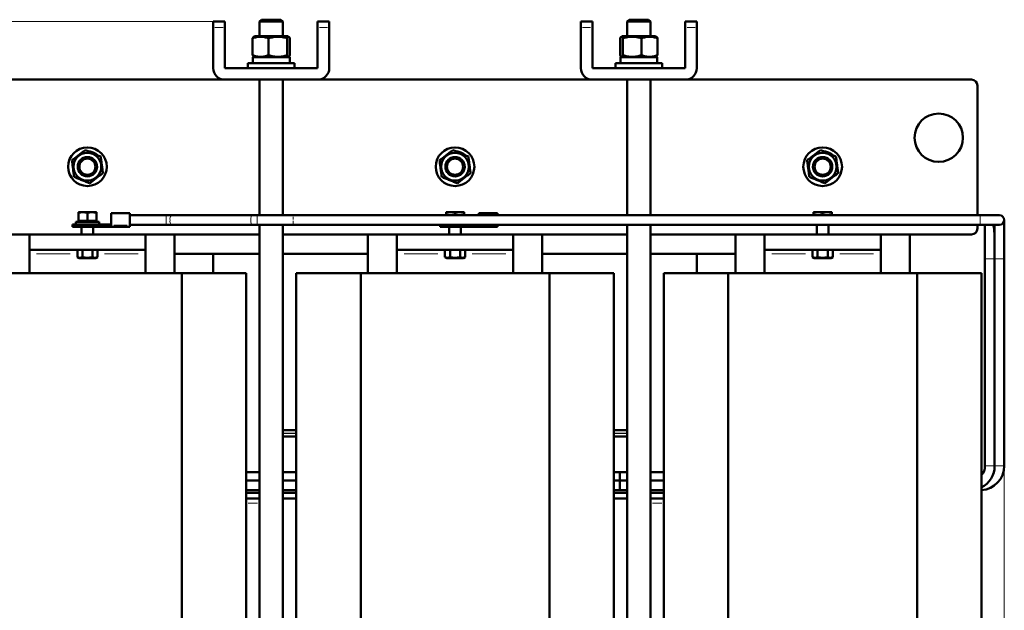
# Model space of a CAD drawing. Header units: millimetres. Extents: x 0 to 1188, y 0 to 1680.
# Tile 4 of 5: x 397 to 906, y 640 to 946. Entities that reach past the tile are written whole.
import ezdxf

# ---------------------------------------------------------------- set-up
doc = ezdxf.new("R2010")
doc.units = ezdxf.units.MM
doc.header["$LTSCALE"] = 4
doc.linetypes.add('SLD-Сплошная', pattern=[0])
doc.styles.add('SLDTEXTSTYLE0', font='TXT', dxfattribs={"width": 0.7})
doc.styles.add('SLDTEXTSTYLE1', font='TXT', dxfattribs={"width": 0.7, "bigfont": 'bigfont'})
doc.dimstyles.new('SLDDIMSTYLE0', dxfattribs={"dimtxt": 20, "dimasz": 20, "dimexe": 0, "dimexo": 0.0625, "dimgap": 5, "dimtad": 2, "dimdec": 1, "dimrnd": 1e-09, "dimzin": 12, "dimdsep": 46, "dimtxsty": 'SLDTEXTSTYLE0', "dimsah": 1, "dimcen": 0.09, "dimadec": 0, "dimazin": 3, "dimtfac": 1, "dimtdec": 3, "dimtofl": 0, "dimtmove": 0, "dimatfit": 3, "dimfxl": 0, "dimfrac": 2, "dimtolj": 1, "dimtzin": 12, "dimarcsym": 0})

# ---------------------------------------------------------------- blocks, each defined once
blk = doc.blocks.new('_D')
at = {"color": 7, "linetype": 'SLD-Сплошная', "lineweight": 0}
for p, q in [((496.6, 944.81), (273.55, 944.81)), ((277.55, 344.81), (277.55, 944.81)), ((496.6, 344.81), (273.55, 344.81))]:
    blk.add_line(p, q, dxfattribs=at)
at = {"color": 7, "linetype": 'SLD-Сплошная', "lineweight": 18}
for points in [[(277.55, 944.81), (274.47, 924.81), (280.63, 924.81)], [(277.55, 344.81), (280.63, 364.81), (274.47, 364.81)]]:
    blk.add_solid(points, dxfattribs=at)
at = {"color": 7, "linetype": 'SLD-Сплошная', "lineweight": 18, "insert": (251.77, 638.41), "char_height": 20, "attachment_point": 1, "rotation": 90, "style": 'SLDTEXTSTYLE1'}
blk.add_mtext('В', dxfattribs=at)
blk = doc.blocks.new('_D_1')
at = {"color": 7, "linetype": 'SLD-Сплошная', "lineweight": 0}
for p, q in [((905.53, 715.08), (905.53, 268.81)), ((349.55, 484.77), (349.55, 268.81)), ((349.55, 272.81), (905.53, 272.81))]:
    blk.add_line(p, q, dxfattribs=at)
at = {"color": 7, "linetype": 'SLD-Сплошная', "lineweight": 18}
for points in [[(349.55, 272.81), (369.55, 269.73), (369.55, 275.89)], [(905.53, 272.81), (885.53, 275.89), (885.53, 269.73)]]:
    blk.add_solid(points, dxfattribs=at)
at = {"color": 7, "linetype": 'SLD-Сплошная', "lineweight": 18, "insert": (619.72, 298.59), "char_height": 20, "attachment_point": 1, "style": 'SLDTEXTSTYLE1'}
blk.add_mtext('Ш', dxfattribs=at)

msp = doc.modelspace()

# ---------------------------------------------------------------- linework, layer by layer
at = {"color": 7, "linetype": 'SLD-Сплошная', "lineweight": 50}
for p, q in [((502.64, 944.81), (496.64, 944.81)), ((496.64, 941.81), (496.64, 944.81)), ((496.64, 920.81), (496.64, 941.81)), ((502.64, 944.81), (502.64, 941.81)), ((502.64, 941.81), (502.64, 920.81)), ((521.64, 945.81), (520.64, 944.81)), ((520.64, 944.81), (520.64, 937.21)), ((532.64, 944.81), (520.64, 944.81)), ((531.64, 945.81), (521.64, 945.81)), ((532.64, 944.81), (531.64, 945.81)), ((532.64, 937.21), (532.64, 944.81)), ((556.64, 944.81), (550.64, 944.81)), ((550.64, 941.81), (550.64, 944.81)), ((550.64, 920.81), (550.64, 941.81)), ((556.64, 944.81), (556.64, 941.81)), ((556.64, 941.81), (556.64, 920.81)), ((692.64, 944.81), (686.64, 944.81)), ((686.64, 944.81), (686.64, 941.81)), ((686.64, 920.81), (686.64, 941.81)), ((692.64, 944.81), (692.64, 941.81)), ((692.64, 941.81), (692.64, 920.81)), ((711.64, 945.81), (710.64, 944.81)), ((710.64, 944.81), (710.64, 937.21)), ((722.64, 944.81), (710.64, 944.81)), ((721.64, 945.81), (711.64, 945.81)), ((722.64, 944.81), (721.64, 945.81)), ((722.64, 937.21), (722.64, 944.81)), ((746.64, 944.81), (740.64, 944.81)), ((740.64, 941.81), (740.64, 944.81)), ((740.64, 920.81), (740.64, 941.81)), ((746.64, 944.81), (746.64, 941.81)), ((746.64, 941.81), (746.64, 920.81)), ((517.55, 936.94), (517.54, 936.93)), ((518.02, 937.21), (517.55, 936.94)), ((535.27, 937.21), (518.02, 937.21)), ((535.74, 936.94), (535.27, 937.21)), ((708.02, 937.21), (707.54, 936.93)), ((725.27, 937.21), (708.02, 937.21)), ((725.75, 936.93), (725.27, 937.21)), ((517.04, 927.43), (517.04, 936.19)), ((525.29, 927.43), (525.29, 936.19)), ((534.89, 927.43), (534.89, 936.19)), ((536.24, 927.43), (536.24, 936.19)), ((707.04, 936.19), (707.04, 927.43)), ((708.4, 936.19), (708.4, 927.43)), ((718, 936.19), (718, 927.43)), ((726.24, 927.43), (726.24, 936.19)), ((517.09, 926.41), (517.09, 923.31)), ((536.19, 926.41), (517.09, 926.41)), ((517.57, 926.67), (518.02, 926.41)), ((535.27, 926.41), (535.72, 926.67)), ((536.19, 923.31), (536.19, 926.41)), ((707.09, 926.41), (707.09, 923.31)), ((726.19, 926.41), (707.09, 926.41)), ((707.57, 926.67), (708.02, 926.41)), ((725.27, 926.41), (725.72, 926.67)), ((726.19, 923.31), (726.19, 926.41)), ((514.64, 923.31), (514.64, 920.81)), ((538.64, 923.31), (514.64, 923.31)), ((538.64, 920.81), (538.64, 923.31)), ((704.64, 923.31), (704.64, 920.81)), ((728.64, 923.31), (704.64, 923.31)), ((728.64, 920.81), (728.64, 923.31)), ((502.64, 920.81), (550.64, 920.81)), ((692.64, 920.81), (740.64, 920.81)), ((354.64, 914.81), (502.64, 914.81)), ((550.64, 914.81), (502.64, 914.81)), ((520.64, 914.81), (520.64, 844.71)), ((532.64, 844.71), (532.64, 914.81)), ((550.64, 914.81), (692.64, 914.81)), ((740.64, 914.81), (692.64, 914.81)), ((710.64, 914.81), (710.64, 844.71)), ((722.64, 844.71), (722.64, 914.81)), ((740.64, 914.81), (888.64, 914.81)), ((891.64, 911.81), (891.64, 844.71)), ((434.52, 876.74), (434.69, 877.16)), ((436.02, 876.46), (436.69, 875.96)), ((624.52, 876.74), (624.69, 877.16)), ((626.02, 876.46), (626.69, 875.96)), ((814.52, 876.74), (814.69, 877.16)), ((816.02, 876.46), (816.69, 875.96)), ((429.31, 846.26), (426.98, 846.26)), ((426.98, 846), (426.98, 841.88)), ((433.98, 846.26), (429.31, 846.26)), ((431.64, 846), (431.64, 841.88)), ((436.31, 846.26), (433.98, 846.26)), ((436.31, 841.88), (436.31, 846)), ((453.63, 845.75), (443.92, 845.75)), ((619.31, 846.26), (616.98, 846.26)), ((616.98, 846), (616.98, 844.71)), ((623.98, 846.26), (619.31, 846.26)), ((621.64, 846), (621.64, 844.71)), ((626.31, 846.26), (623.98, 846.26)), ((626.31, 844.71), (626.31, 846)), ((643.63, 845.75), (633.92, 845.75)), ((809.31, 846.26), (806.98, 846.26)), ((806.98, 846), (806.98, 844.71)), ((813.98, 846.26), (809.31, 846.26)), ((811.64, 846), (811.64, 844.71)), ((816.31, 846.26), (813.98, 846.26)), ((816.31, 844.71), (816.31, 846)), ((424.01, 839.99), (424.01, 838.81)), ((425.64, 841.28), (425.64, 840.03)), ((431.64, 841.28), (425.64, 841.28)), ((426.98, 841.88), (429.31, 841.88)), ((428.64, 840.03), (428.64, 839.99)), ((429.31, 841.88), (431.64, 841.88)), ((431.64, 841.88), (433.98, 841.88)), ((437.64, 841.28), (431.64, 841.28)), ((433.98, 841.88), (436.31, 841.88)), ((434.64, 839.99), (434.64, 840.03)), ((435.33, 838.81), (435.33, 839.99)), ((435.77, 841.28), (436.31, 841.88)), ((437.64, 840.03), (437.64, 841.28)), ((472.41, 844.71), (453.63, 844.71)), ((453.63, 839.71), (472.41, 839.71)), ((475.02, 844.71), (472.41, 844.71)), ((472.41, 839.71), (475.02, 839.71)), ((516.76, 844.71), (475.02, 844.71)), ((475.02, 839.71), (516.76, 839.71)), ((519.38, 844.71), (516.76, 844.71)), ((516.76, 839.71), (519.38, 839.71)), ((538.05, 844.71), (519.38, 844.71)), ((519.38, 839.71), (538.05, 839.71)), ((520.64, 839.71), (520.64, 390.81)), ((532.64, 390.81), (532.64, 839.71)), ((893.03, 844.71), (538.05, 844.71)), ((538.05, 839.71), (893.03, 839.71)), ((614.01, 839.71), (614.01, 838.81)), ((625.33, 838.81), (625.33, 839.71)), ((710.64, 839.71), (710.64, 390.81)), ((722.64, 390.81), (722.64, 839.71)), ((808.64, 839.71), (808.64, 834.81)), ((814.64, 834.81), (814.64, 839.71)), ((891.64, 839.71), (891.64, 837.81)), ((903.03, 844.71), (893.03, 844.71)), ((893.03, 839.71), (903.03, 839.71)), ((895.53, 839.71), (895.53, 822.21)), ((900.52, 839.71), (900.52, 822.21)), ((905.53, 822.21), (905.53, 842.21)), ((401.64, 834.81), (354.64, 834.81)), ((401.64, 834.81), (461.64, 834.81)), ((401.64, 834.81), (401.64, 826.81)), ((428.64, 838.81), (428.64, 834.81)), ((434.64, 834.81), (434.64, 838.81)), ((443.92, 838.81), (445.31, 838.81)), ((445.31, 838.81), (453.63, 838.81)), ((461.64, 826.81), (461.64, 834.81)), ((520.64, 834.81), (461.64, 834.81)), ((476.64, 834.81), (476.64, 814.81)), ((591.64, 834.81), (532.64, 834.81)), ((576.64, 814.81), (576.64, 834.81)), ((591.64, 834.81), (651.64, 834.81)), ((591.64, 834.81), (591.64, 826.81)), ((618.64, 838.81), (618.64, 834.81)), ((624.64, 834.81), (624.64, 838.81)), ((633.92, 838.81), (635.31, 838.81)), ((635.31, 838.81), (643.63, 838.81)), ((651.64, 826.81), (651.64, 834.81)), ((710.64, 834.81), (651.64, 834.81)), ((666.64, 834.81), (666.64, 814.81)), ((781.64, 834.81), (722.64, 834.81)), ((766.64, 814.81), (766.64, 834.81)), ((781.64, 834.81), (841.64, 834.81)), ((781.64, 834.81), (781.64, 826.81)), ((841.64, 826.81), (841.64, 834.81)), ((888.64, 834.81), (841.64, 834.81)), ((856.64, 834.81), (856.64, 814.81)), ((401.64, 826.81), (461.64, 826.81)), ((401.64, 826.81), (401.64, 824.81)), ((401.64, 824.81), (401.64, 814.81)), ((426.45, 823.12), (426.45, 826.81)), ((429.05, 826.81), (429.05, 823.12)), ((434.24, 823.12), (434.24, 826.81)), ((436.84, 823.12), (436.84, 826.81)), ((461.64, 826.81), (461.64, 824.81)), ((461.64, 824.81), (461.64, 814.81)), ((476.64, 824.81), (520.64, 824.81)), ((496.64, 814.81), (496.64, 824.81)), ((532.64, 824.81), (576.64, 824.81)), ((591.64, 826.81), (651.64, 826.81)), ((591.64, 826.81), (591.64, 824.81)), ((591.64, 824.81), (591.64, 814.81)), ((616.45, 823.12), (616.45, 826.81)), ((619.05, 823.12), (619.05, 826.81)), ((624.24, 823.12), (624.24, 826.81)), ((626.84, 826.81), (626.84, 823.12)), ((651.64, 826.81), (651.64, 824.81)), ((651.64, 824.81), (651.64, 814.81)), ((666.64, 824.81), (710.64, 824.81)), ((722.64, 824.81), (766.64, 824.81)), ((746.65, 824.81), (746.65, 814.81)), ((781.64, 826.81), (841.64, 826.81)), ((781.64, 826.81), (781.64, 824.81)), ((781.64, 824.81), (781.64, 814.81)), ((806.45, 823.12), (806.45, 826.81)), ((809.05, 826.81), (809.05, 823.12)), ((814.24, 823.12), (814.24, 826.81)), ((816.84, 823.12), (816.84, 826.81)), ((841.64, 826.81), (841.64, 824.81)), ((841.64, 824.81), (841.64, 814.81)), ((426.45, 823.12), (427.33, 822.61)), ((431.64, 822.61), (427.33, 822.61)), ((435.96, 822.61), (431.64, 822.61)), ((435.96, 822.61), (436.84, 823.12)), ((616.45, 823.12), (617.33, 822.61)), ((625.96, 822.61), (617.33, 822.61)), ((625.96, 822.61), (626.84, 823.12)), ((806.45, 823.12), (807.33, 822.61)), ((815.96, 822.61), (807.33, 822.61)), ((815.96, 822.61), (816.84, 823.12)), ((895.53, 822.21), (895.53, 715.12)), ((900.52, 822.21), (900.52, 719.45)), ((905.53, 715.12), (905.53, 822.21)), ((382.87, 814.81), (480.42, 814.81)), ((480.42, 814.81), (480.42, 484.81)), ((480.42, 814.81), (513.74, 814.81)), ((513.74, 484.81), (513.74, 814.81)), ((539.55, 814.81), (539.55, 484.81)), ((539.55, 814.81), (572.87, 814.81)), ((572.87, 814.81), (572.87, 484.81)), ((572.87, 814.81), (670.42, 814.81)), ((670.42, 814.81), (670.42, 484.81)), ((670.42, 814.81), (703.74, 814.81)), ((703.74, 484.81), (703.74, 814.81)), ((729.55, 814.81), (729.55, 484.81)), ((729.55, 814.81), (762.87, 814.81)), ((762.87, 814.81), (762.87, 484.81)), ((762.87, 814.81), (860.42, 814.81)), ((860.42, 814.81), (860.42, 484.81)), ((860.42, 814.81), (893.74, 814.81)), ((893.74, 484.81), (893.74, 814.81)), ((532.64, 733.69), (539.64, 733.69)), ((703.64, 733.69), (710.64, 733.69)), ((539.64, 730.33), (532.64, 730.33)), ((532.64, 730.31), (539.64, 730.31)), ((710.64, 730.33), (703.64, 730.33)), ((703.64, 730.31), (710.64, 730.31)), ((900.52, 719.45), (900.52, 715.12)), ((520.64, 711.95), (513.74, 711.95)), ((520.64, 707.66), (513.74, 707.66)), ((539.55, 711.95), (532.64, 711.95)), ((539.55, 707.65), (532.64, 707.65)), ((710.64, 711.95), (703.74, 711.95)), ((706.82, 711.95), (703.74, 711.95)), ((706.82, 711.95), (703.74, 711.95)), ((710.64, 707.67), (703.74, 707.68)), ((706.82, 707.68), (706.82, 711.95)), ((706.82, 702.62), (706.82, 707.62)), ((729.55, 711.95), (722.64, 711.95)), ((729.55, 707.67), (722.64, 707.67)), ((513.74, 702.66), (520.64, 702.66)), ((513.74, 702.62), (520.64, 702.62)), ((532.64, 702.65), (539.55, 702.65)), ((532.64, 702.62), (539.55, 702.62)), ((703.74, 702.62), (710.64, 702.62)), ((703.74, 702.62), (706.82, 702.62)), ((703.74, 702.62), (706.82, 702.62)), ((703.74, 702.62), (706.82, 702.62)), ((703.74, 702.62), (706.82, 702.62)), ((706.82, 702.68), (710.64, 702.67)), ((722.64, 702.67), (729.55, 702.67)), ((722.64, 702.62), (729.55, 702.62)), ((513.74, 701.31), (520.64, 701.31)), ((520.64, 698.31), (513.74, 698.31)), ((532.64, 701.31), (539.55, 701.31)), ((539.55, 698.31), (532.64, 698.31)), ((703.74, 701.31), (710.64, 701.31)), ((710.64, 698.31), (703.74, 698.31)), ((722.64, 701.31), (729.55, 701.31)), ((729.55, 698.31), (722.64, 698.31))]:
    msp.add_line(p, q, dxfattribs=at)
at = {"color": 8, "linetype": 'SLD-Сплошная', "lineweight": 18}
for p, q in [((497.54, 941.81), (501.74, 941.81)), ((551.54, 941.81), (555.74, 941.81)), ((687.54, 941.81), (691.74, 941.81)), ((741.54, 941.81), (745.74, 941.81)), ((519.38, 844.71), (519.38, 839.71)), ((452.18, 839.6), (445.38, 839.6)), ((642.18, 839.6), (635.38, 839.6)), ((422.73, 824.81), (405.36, 824.81)), ((457.92, 824.81), (440.56, 824.81)), ((612.73, 824.81), (595.36, 824.81)), ((647.92, 824.81), (630.56, 824.81)), ((802.73, 824.81), (785.36, 824.81)), ((837.92, 824.81), (820.56, 824.81)), ((895.82, 822.21), (899.79, 822.21)), ((900.52, 822.21), (903.03, 822.21)), ((903.03, 822.21), (905.53, 822.21)), ((539.64, 732.11), (532.64, 732.11)), ((539.64, 731.89), (532.64, 731.89)), ((710.64, 732.11), (703.64, 732.11)), ((710.64, 731.89), (703.64, 731.89)), ((895.83, 715.12), (899.94, 715.12)), ((900.52, 715.12), (905.53, 715.12)), ((519.61, 695.81), (514.77, 695.81)), ((728.51, 695.81), (723.68, 695.81))]:
    msp.add_line(p, q, dxfattribs=at)
at = {"color": 7, "linetype": 'SLD-Сплошная', "lineweight": 50, "flags": 128}
for points in [[(432.56, 877.71), (433.09, 877.63), (434.69, 877.16)], [(622.56, 877.71), (623.09, 877.63), (624.69, 877.16)], [(812.56, 877.71), (813.09, 877.63), (814.69, 877.16)]]:
    msp.add_lwpolyline(points, dxfattribs=at)
at = {"color": 8, "linetype": 'SLD-Сплошная', "lineweight": 18, "flags": 128}
for points in [[(472.41, 844.71), (472.41, 844.52), (472.41, 843.98), (472.41, 843.17), (472.41, 842.21), (472.41, 841.25), (472.41, 840.44), (472.41, 839.9), (472.41, 839.71)], [(516.76, 844.71), (516.51, 844.52), (516.3, 843.98), (516.16, 843.17), (516.11, 842.21), (516.16, 841.25), (516.3, 840.44), (516.51, 839.9), (516.76, 839.71)], [(893.03, 842.21), (893.03, 843.17), (893.03, 843.98), (893.03, 844.52), (893.03, 844.71)], [(893.03, 839.71), (893.03, 839.9), (893.03, 840.44), (893.03, 841.25), (893.03, 842.21)]]:
    msp.add_lwpolyline(points, dxfattribs=at)
at = {"color": 7, "linetype": 'SLD-Сплошная', "lineweight": 50}
for centre, radius in [((871.64, 884.81), 12.5), ((431.64, 869.81), 10), ((431.64, 869.81), 7.19), ((621.64, 869.81), 10), ((621.64, 869.81), 7.19), ((811.64, 869.81), 10), ((811.64, 869.81), 7.19), ((431.64, 869.81), 5), ((431.64, 869.81), 4.17), ((621.64, 869.81), 5), ((621.64, 869.81), 4.17), ((811.64, 869.81), 5), ((811.64, 869.81), 4.17)]:
    msp.add_circle(centre, radius, dxfattribs=at)
for centre, radius, start, end in [((502.64, 920.81), 6, 180, 270), ((550.64, 920.81), 6, 270, 0), ((692.64, 920.81), 6, 180, 270), ((740.64, 920.81), 6, 270, 0), ((888.64, 911.81), 3, 0, 90), ((431.64, 869.81), 7.96, 56.6755, 67.4773), ((621.64, 869.81), 7.96, 56.6755, 67.4773), ((811.64, 869.81), 7.96, 56.6755, 67.4773), ((903.03, 842.21), 2.5, 270, 90), ((888.64, 837.81), 3, 270, 0), ((888.03, 715.12), 7.5, 318.5095, 360), ((888.03, 715.12), 12.5, 296.7077, 0), ((893.03, 715.12), 12.5, 272.8338, 0)]:
    msp.add_arc(centre, radius, start, end, dxfattribs=at)
at = {"color": 8, "linetype": 'SLD-Сплошная', "lineweight": 18}
for centre, start, end in [((477.25, 842.79), 139.2759, 191.4259), ((477.25, 841.63), 168.5741, 220.7241)]:
    msp.add_arc(centre, 2.94, start, end, dxfattribs=at)
at = {"color": 7, "linetype": 'SLD-Сплошная', "lineweight": 50}
for points, knots in [([(517.04, 936.19), (517.72, 936.43), (518.39, 936.64), (519.77, 936.92), (520.46, 936.99), (521.51, 936.99), (521.86, 936.97), (522.56, 936.9), (522.9, 936.85), (523.94, 936.64), (524.62, 936.43), (525.29, 936.19)], [0, 0, 0, 0, 0.25, 0.25, 0.5, 0.5, 0.625, 0.625, 0.75, 0.75, 1, 1, 1, 1]), ([(517.57, 936.91), (517.5, 936.87), (517.32, 936.77), (517.15, 936.41), (517.04, 936.19)], [0, 0, 0, 0, 0.394844, 1, 1, 1, 1]), ([(525.29, 936.19), (526.07, 936.43), (526.87, 936.64), (528.47, 936.92), (529.27, 936.99), (530.49, 936.99), (530.89, 936.97), (531.7, 936.9), (532.11, 936.85), (533.31, 936.64), (534.11, 936.43), (534.89, 936.19)], [0, 0, 0, 0, 0.25, 0.25, 0.5, 0.5, 0.625, 0.625, 0.75, 0.75, 1, 1, 1, 1]), ([(534.89, 936.19), (535, 936.43), (535.11, 936.64), (535.34, 936.92), (535.45, 936.99), (535.62, 936.99), (535.68, 936.97), (535.79, 936.9), (535.85, 936.85), (536.02, 936.64), (536.13, 936.43), (536.24, 936.19)], [0, 0, 0, 0, 0.25, 0.25, 0.5, 0.5, 0.625, 0.625, 0.75, 0.75, 1, 1, 1, 1]), ([(707.04, 936.19), (707.15, 936.43), (707.26, 936.64), (707.49, 936.92), (707.6, 936.99), (707.78, 936.99), (707.83, 936.97), (707.95, 936.9), (708, 936.85), (708.17, 936.64), (708.29, 936.43), (708.4, 936.19)], [0, 0, 0, 0, 0.25, 0.25, 0.5, 0.5, 0.625, 0.625, 0.75, 0.75, 1, 1, 1, 1]), ([(708.4, 936.19), (709.18, 936.43), (709.97, 936.63), (711.56, 936.91), (712.36, 936.99), (713.58, 936.99), (713.99, 936.97), (714.8, 936.9), (715.21, 936.85), (716.41, 936.64), (717.21, 936.43), (718, 936.19)], [0, 0, 0, 0, 0.25, 0.25, 0.5, 0.5, 0.625, 0.625, 0.75, 0.75, 1, 1, 1, 1]), ([(718, 936.19), (718.67, 936.43), (719.35, 936.64), (720.72, 936.92), (721.41, 936.99), (722.46, 936.99), (722.81, 936.97), (723.51, 936.9), (723.86, 936.85), (724.89, 936.64), (725.57, 936.43), (726.24, 936.19)], [0, 0, 0, 0, 0.25, 0.25, 0.5, 0.5, 0.625, 0.625, 0.75, 0.75, 1, 1, 1, 1]), ([(726.24, 936.19), (726.13, 936.44), (725.95, 936.81), (725.78, 936.87), (725.72, 936.89)], [0, 0, 0, 0, 0.682894, 1, 1, 1, 1]), ([(525.29, 927.43), (524.62, 927.18), (523.94, 926.98), (522.57, 926.7), (521.88, 926.63), (520.82, 926.63), (520.47, 926.64), (519.78, 926.72), (519.43, 926.77), (518.4, 926.98), (517.72, 927.18), (517.04, 927.43)], [0, 0, 0, 0, 0.25, 0.25, 0.5, 0.5, 0.625, 0.625, 0.75, 0.75, 1, 1, 1, 1]), ([(534.89, 927.43), (534.11, 927.18), (533.32, 926.98), (531.72, 926.7), (530.92, 926.63), (529.69, 926.63), (529.28, 926.64), (528.47, 926.72), (528.07, 926.77), (526.87, 926.98), (526.08, 927.18), (525.29, 927.43)], [0, 0, 0, 0, 0.25, 0.25, 0.5, 0.5, 0.625, 0.625, 0.75, 0.75, 1, 1, 1, 1]), ([(536.24, 927.43), (536.13, 927.18), (536.02, 926.98), (535.8, 926.7), (535.68, 926.63), (535.45, 926.63), (535.34, 926.7), (535.11, 926.98), (535, 927.18), (534.89, 927.43)], [0, 0, 0, 0, 0.25, 0.25, 0.5, 0.5, 0.75, 0.75, 1, 1, 1, 1]), ([(708.4, 927.43), (708.29, 927.18), (708.17, 926.98), (707.95, 926.7), (707.84, 926.63), (707.66, 926.63), (707.61, 926.64), (707.49, 926.72), (707.44, 926.77), (707.27, 926.98), (707.15, 927.18), (707.04, 927.43)], [0, 0, 0, 0, 0.25, 0.25, 0.5, 0.5, 0.625, 0.625, 0.75, 0.75, 1, 1, 1, 1]), ([(718, 927.43), (717.21, 927.18), (716.42, 926.98), (714.83, 926.7), (714.02, 926.63), (712.8, 926.63), (712.39, 926.64), (711.58, 926.72), (711.17, 926.77), (709.97, 926.98), (709.18, 927.18), (708.4, 927.43)], [0, 0, 0, 0, 0.25, 0.25, 0.5, 0.5, 0.625, 0.625, 0.75, 0.75, 1, 1, 1, 1]), ([(726.24, 927.43), (725.57, 927.18), (724.89, 926.98), (723.52, 926.7), (722.83, 926.63), (721.78, 926.63), (721.42, 926.64), (720.73, 926.72), (720.38, 926.77), (719.35, 926.98), (718.67, 927.18), (718, 927.43)], [0, 0, 0, 0, 0.25, 0.25, 0.5, 0.5, 0.625, 0.625, 0.75, 0.75, 1, 1, 1, 1]), ([(430.52, 878.4), (429.95, 877.97), (429.39, 877.53), (428.25, 876.66), (427.67, 876.21), (426.79, 875.54), (426.5, 875.32), (425.92, 874.87), (425.63, 874.65), (424.77, 873.99), (424.21, 873.56), (423.64, 873.13)], [0, 0, 0, 0, 0.25, 0.25, 0.5, 0.5, 0.625, 0.625, 0.75, 0.75, 1, 1, 1, 1]), ([(438.52, 875.08), (437.86, 875.35), (437.21, 875.62), (435.88, 876.17), (435.21, 876.45), (434.19, 876.87), (433.85, 877.01), (433.17, 877.29), (432.84, 877.43), (431.83, 877.85), (431.17, 878.12), (430.52, 878.4)], [0, 0, 0, 0, 0.25, 0.25, 0.5, 0.5, 0.625, 0.625, 0.75, 0.75, 1, 1, 1, 1]), ([(620.52, 878.4), (619.95, 877.97), (619.39, 877.53), (618.25, 876.66), (617.67, 876.21), (616.79, 875.54), (616.5, 875.32), (615.92, 874.87), (615.63, 874.65), (614.77, 873.99), (614.21, 873.56), (613.64, 873.13)], [0, 0, 0, 0, 0.25, 0.25, 0.5, 0.5, 0.625, 0.625, 0.75, 0.75, 1, 1, 1, 1]), ([(628.52, 875.08), (627.86, 875.35), (627.21, 875.62), (625.88, 876.17), (625.21, 876.45), (624.19, 876.87), (623.85, 877.01), (623.17, 877.29), (622.84, 877.43), (621.83, 877.85), (621.17, 878.12), (620.52, 878.4)], [0, 0, 0, 0, 0.25, 0.25, 0.5, 0.5, 0.625, 0.625, 0.75, 0.75, 1, 1, 1, 1]), ([(810.52, 878.4), (809.95, 877.97), (809.39, 877.53), (808.25, 876.66), (807.67, 876.21), (806.79, 875.54), (806.5, 875.32), (805.92, 874.87), (805.63, 874.65), (804.77, 873.99), (804.21, 873.56), (803.64, 873.13)], [0, 0, 0, 0, 0.25, 0.25, 0.5, 0.5, 0.625, 0.625, 0.75, 0.75, 1, 1, 1, 1]), ([(818.52, 875.08), (817.86, 875.35), (817.2, 875.62), (815.88, 876.17), (815.2, 876.45), (814.18, 876.87), (813.84, 877.02), (813.17, 877.3), (812.83, 877.44), (811.83, 877.85), (811.17, 878.12), (810.52, 878.4)], [0, 0, 0, 0, 0.25, 0.25, 0.5, 0.5, 0.625, 0.625, 0.75, 0.75, 1, 1, 1, 1]), ([(423.64, 873.13), (423.74, 872.43), (423.83, 871.72), (424.02, 870.29), (424.11, 869.57), (424.25, 868.48), (424.3, 868.11), (424.4, 867.38), (424.44, 867.02), (424.59, 865.95), (424.68, 865.24), (424.77, 864.54)], [0, 0, 0, 0, 0.25, 0.25, 0.5, 0.5, 0.625, 0.625, 0.75, 0.75, 1, 1, 1, 1]), ([(439.64, 866.49), (439.55, 867.19), (439.46, 867.9), (439.27, 869.33), (439.18, 870.05), (439.03, 871.14), (438.98, 871.51), (438.89, 872.23), (438.84, 872.59), (438.7, 873.67), (438.61, 874.38), (438.52, 875.08)], [0, 0, 0, 0, 0.25, 0.25, 0.5, 0.5, 0.625, 0.625, 0.75, 0.75, 1, 1, 1, 1]), ([(613.64, 873.13), (613.74, 872.43), (613.83, 871.72), (614.02, 870.29), (614.11, 869.57), (614.25, 868.48), (614.3, 868.11), (614.4, 867.38), (614.44, 867.02), (614.59, 865.95), (614.68, 865.24), (614.77, 864.54)], [0, 0, 0, 0, 0.25, 0.25, 0.5, 0.5, 0.625, 0.625, 0.75, 0.75, 1, 1, 1, 1]), ([(629.64, 866.49), (629.55, 867.19), (629.46, 867.9), (629.27, 869.33), (629.18, 870.05), (629.03, 871.14), (628.98, 871.51), (628.89, 872.23), (628.84, 872.59), (628.7, 873.67), (628.61, 874.38), (628.52, 875.08)], [0, 0, 0, 0, 0.25, 0.25, 0.5, 0.5, 0.625, 0.625, 0.75, 0.75, 1, 1, 1, 1]), ([(803.64, 873.13), (803.74, 872.43), (803.83, 871.72), (804.02, 870.28), (804.11, 869.55), (804.3, 868.1), (804.4, 867.38), (804.58, 865.95), (804.68, 865.24), (804.77, 864.54)], [0, 0, 0, 0, 0.25, 0.25, 0.5, 0.5, 0.75, 0.75, 1, 1, 1, 1]), ([(819.64, 866.49), (819.55, 867.19), (819.46, 867.9), (819.27, 869.33), (819.17, 870.07), (818.98, 871.52), (818.89, 872.23), (818.7, 873.67), (818.61, 874.38), (818.52, 875.08)], [0, 0, 0, 0, 0.25, 0.25, 0.5, 0.5, 0.75, 0.75, 1, 1, 1, 1]), ([(432.77, 861.22), (433.33, 861.65), (433.9, 862.09), (435.04, 862.96), (435.62, 863.4), (436.49, 864.08), (436.79, 864.3), (437.37, 864.75), (437.65, 864.97), (438.51, 865.63), (439.08, 866.06), (439.64, 866.49)], [0, 0, 0, 0, 0.25, 0.25, 0.5, 0.5, 0.625, 0.625, 0.75, 0.75, 1, 1, 1, 1]), ([(622.77, 861.22), (623.33, 861.65), (623.9, 862.09), (625.04, 862.96), (625.62, 863.4), (626.49, 864.08), (626.79, 864.3), (627.37, 864.75), (627.65, 864.97), (628.51, 865.63), (629.08, 866.06), (629.64, 866.49)], [0, 0, 0, 0, 0.25, 0.25, 0.5, 0.5, 0.625, 0.625, 0.75, 0.75, 1, 1, 1, 1]), ([(812.77, 861.22), (813.33, 861.65), (813.9, 862.09), (815.04, 862.96), (815.62, 863.4), (816.49, 864.08), (816.79, 864.3), (817.37, 864.75), (817.65, 864.97), (818.51, 865.63), (819.08, 866.06), (819.64, 866.49)], [0, 0, 0, 0, 0.25, 0.25, 0.5, 0.5, 0.625, 0.625, 0.75, 0.75, 1, 1, 1, 1]), ([(424.77, 864.54), (425.42, 864.27), (426.08, 864), (427.41, 863.45), (428.08, 863.17), (429.09, 862.75), (429.44, 862.61), (430.11, 862.32), (430.45, 862.19), (431.45, 861.77), (432.12, 861.49), (432.77, 861.22)], [0, 0, 0, 0, 0.25, 0.25, 0.5, 0.5, 0.625, 0.625, 0.75, 0.75, 1, 1, 1, 1]), ([(614.77, 864.54), (615.42, 864.27), (616.08, 864), (617.41, 863.45), (618.08, 863.17), (619.09, 862.75), (619.44, 862.61), (620.11, 862.32), (620.45, 862.19), (621.45, 861.77), (622.12, 861.49), (622.77, 861.22)], [0, 0, 0, 0, 0.25, 0.25, 0.5, 0.5, 0.625, 0.625, 0.75, 0.75, 1, 1, 1, 1]), ([(804.77, 864.54), (805.42, 864.27), (806.08, 864), (807.41, 863.44), (808.08, 863.17), (809.1, 862.74), (809.44, 862.6), (810.12, 862.32), (810.46, 862.18), (811.46, 861.77), (812.12, 861.49), (812.77, 861.22)], [0, 0, 0, 0, 0.25, 0.25, 0.5, 0.5, 0.625, 0.625, 0.75, 0.75, 1, 1, 1, 1]), ([(443.92, 841.5), (443.92, 841.98), (443.92, 842.46), (443.92, 843.36), (443.92, 843.79), (443.92, 844.55), (443.92, 844.88), (443.92, 845.42), (443.92, 845.62), (443.92, 845.75)], [0, 0, 0, 0, 0.25, 0.25, 0.5, 0.5, 0.75, 0.75, 1, 1, 1, 1]), ([(453.63, 845.75), (453.63, 845.73), (453.63, 845.69), (453.63, 845.62), (453.63, 845.55), (453.63, 845.46), (453.63, 845.37), (453.63, 845.26), (453.63, 845.06), (453.63, 844.71), (453.63, 844.17), (453.63, 843.57), (453.63, 843.03), (453.63, 842.57), (453.63, 842.22), (453.63, 841.86), (453.63, 841.62), (453.63, 841.5)], [0, 0, 0, 0, 0.0357792, 0.0713667, 0.1068381, 0.1422701, 0.1777394, 0.2133225, 0.2490951, 0.3754918, 0.5020307, 0.6254929, 0.7490191, 0.811945, 0.8744703, 0.9370153, 1, 1, 1, 1]), ([(633.92, 845.75), (633.92, 845.59), (633.92, 845.37), (633.92, 844.86), (633.92, 844.71)], [0, 0, 0, 0, 0.690717, 1, 1, 1, 1]), ([(643.63, 845.75), (643.63, 845.59), (643.63, 845.37), (643.63, 844.86), (643.63, 844.71)], [0, 0, 0, 0, 0.690717, 1, 1, 1, 1]), ([(424.01, 839.99), (424.01, 839.99), (424.21, 839.99), (424.98, 839.99), (425.54, 839.99), (426.96, 839.99), (427.8, 839.99), (429.65, 839.99), (430.65, 839.99), (431.64, 839.99)], [0, 0, 0, 0, 0.25, 0.25, 0.5, 0.5, 0.75, 0.75, 1, 1, 1, 1]), ([(431.64, 839.99), (432.29, 839.99), (432.93, 839.99), (434.17, 839.99), (434.77, 839.99), (435.33, 839.99)], [0, 0, 0, 0, 0.5, 0.5, 1, 1, 1, 1]), ([(435.33, 839.99), (435.46, 839.99), (435.72, 839.99), (436.12, 839.99), (436.53, 839.99), (436.94, 839.99), (437.35, 839.99), (437.76, 839.99), (438.19, 839.99), (438.61, 839.99), (439.04, 839.99), (439.62, 839.99), (440.34, 839.99), (441.23, 839.99), (442.12, 839.99), (443.02, 839.99), (443.62, 839.99), (443.92, 839.99)], [0, 0, 0, 0, 0.050138, 0.100181, 0.150152, 0.200076, 0.249977, 0.299882, 0.349813, 0.399796, 0.449855, 0.500015, 0.60019, 0.700079, 0.799878, 0.899787, 1, 1, 1, 1]), ([(453.63, 841.5), (453.63, 841.44), (453.63, 841.3), (453.63, 841.11), (453.63, 840.91), (453.63, 840.71), (453.63, 840.48), (453.63, 840.2), (453.63, 839.9), (453.63, 839.7), (453.63, 839.6)], [0, 0, 0, 0, 0.101331, 0.202381, 0.303357, 0.404464, 0.505908, 0.67067, 0.83507, 1, 1, 1, 1]), ([(899.43, 839.96), (899.56, 839.9), (899.7, 839.74), (899.87, 839.36), (899.93, 839.2), (900.03, 838.85), (900.07, 838.65), (900.2, 837.98), (900.27, 837.44), (900.34, 836.48), (900.37, 836.14), (900.41, 835.41), (900.42, 835.02), (900.47, 833.81), (900.48, 832.93), (900.5, 831.49), (900.51, 831), (900.51, 829.99), (900.52, 829.47), (900.52, 828.42), (900.52, 827.88), (900.52, 826.78), (900.52, 826.21), (900.52, 824.51), (900.52, 823.37), (900.52, 822.21)], [0, 0, 0, 0, 0.125, 0.125, 0.1875, 0.1875, 0.25, 0.25, 0.375, 0.375, 0.4375, 0.4375, 0.5, 0.5, 0.625, 0.625, 0.6875, 0.6875, 0.75, 0.75, 0.8125, 0.8125, 0.875, 0.875, 1, 1, 1, 1]), ([(431.64, 838.81), (430.65, 838.81), (429.65, 838.81), (427.8, 838.81), (426.96, 838.81), (425.54, 838.81), (424.98, 838.81), (424.21, 838.81), (424.01, 838.81), (424.01, 838.81)], [0, 0, 0, 0, 0.25, 0.25, 0.5, 0.5, 0.75, 0.75, 1, 1, 1, 1]), ([(435.33, 838.81), (434.77, 838.81), (434.17, 838.81), (432.93, 838.81), (432.29, 838.81), (431.64, 838.81)], [0, 0, 0, 0, 0.5, 0.5, 1, 1, 1, 1]), ([(443.92, 838.81), (442.41, 838.81), (440.92, 838.81), (438.03, 838.81), (436.64, 838.81), (435.33, 838.81)], [0, 0, 0, 0, 0.5, 0.5, 1, 1, 1, 1]), ([(443.92, 838.81), (443.92, 838.83), (443.92, 838.91), (443.92, 839.18), (443.92, 839.38), (443.92, 839.6)], [0, 0, 0, 0, 0.5, 0.5, 1, 1, 1, 1]), ([(453.63, 839.6), (453.63, 839.57), (453.63, 839.52), (453.63, 839.44), (453.63, 839.36), (453.63, 839.26), (453.63, 839.14), (453.63, 839.02), (453.63, 838.93), (453.63, 838.86), (453.63, 838.82), (453.63, 838.82), (453.63, 838.81)], [0, 0, 0, 0, 0.06129, 0.12237, 0.183532, 0.245068, 0.372239, 0.500069, 0.627231, 0.755071, 0.877362, 1, 1, 1, 1]), ([(621.64, 838.81), (620.65, 838.81), (619.65, 838.81), (617.8, 838.81), (616.96, 838.81), (615.54, 838.81), (614.98, 838.81), (614.21, 838.81), (614.01, 838.81), (614.01, 838.81)], [0, 0, 0, 0, 0.25, 0.25, 0.5, 0.5, 0.75, 0.75, 1, 1, 1, 1]), ([(625.33, 838.81), (624.77, 838.81), (624.17, 838.81), (622.93, 838.81), (622.29, 838.81), (621.64, 838.81)], [0, 0, 0, 0, 0.5, 0.5, 1, 1, 1, 1]), ([(633.92, 838.81), (632.41, 838.81), (630.92, 838.81), (628.03, 838.81), (626.64, 838.81), (625.33, 838.81)], [0, 0, 0, 0, 0.5, 0.5, 1, 1, 1, 1]), ([(633.92, 838.81), (633.92, 838.83), (633.92, 838.91), (633.92, 839.18), (633.92, 839.38), (633.92, 839.6)], [0, 0, 0, 0, 0.5, 0.5, 1, 1, 1, 1]), ([(643.63, 839.6), (643.63, 839.57), (643.63, 839.52), (643.63, 839.44), (643.63, 839.36), (643.63, 839.26), (643.63, 839.14), (643.63, 839.02), (643.63, 838.93), (643.63, 838.86), (643.63, 838.82), (643.63, 838.82), (643.63, 838.81)], [0, 0, 0, 0, 0.06129, 0.12237, 0.183532, 0.245068, 0.372239, 0.500069, 0.627231, 0.755071, 0.877362, 1, 1, 1, 1]), ([(429.05, 823.12), (428.62, 822.87), (428.19, 822.71), (427.53, 822.71), (427.31, 822.75), (426.87, 822.89), (426.66, 822.99), (426.45, 823.12)], [0, 0, 0, 0, 0.5, 0.5, 0.75, 0.75, 1, 1, 1, 1]), ([(434.24, 823.12), (433.39, 822.87), (432.53, 822.71), (430.76, 822.71), (429.9, 822.87), (429.05, 823.12)], [0, 0, 0, 0, 0.5, 0.5, 1, 1, 1, 1]), ([(436.84, 823.12), (436.42, 822.87), (435.99, 822.71), (435.32, 822.71), (435.1, 822.75), (434.67, 822.89), (434.45, 822.99), (434.24, 823.12)], [0, 0, 0, 0, 0.5, 0.5, 0.75, 0.75, 1, 1, 1, 1]), ([(619.05, 823.12), (618.62, 822.87), (618.19, 822.71), (617.53, 822.71), (617.31, 822.75), (616.87, 822.89), (616.66, 822.99), (616.45, 823.12)], [0, 0, 0, 0, 0.5, 0.5, 0.75, 0.75, 1, 1, 1, 1]), ([(624.24, 823.12), (623.39, 822.87), (622.53, 822.71), (621.21, 822.71), (620.77, 822.75), (619.9, 822.89), (619.47, 822.99), (619.05, 823.12)], [0, 0, 0, 0, 0.5, 0.5, 0.75, 0.75, 1, 1, 1, 1]), ([(626.84, 823.12), (626.42, 822.87), (625.99, 822.71), (625.32, 822.71), (625.1, 822.75), (624.67, 822.89), (624.45, 822.99), (624.24, 823.12)], [0, 0, 0, 0, 0.5, 0.5, 0.75, 0.75, 1, 1, 1, 1]), ([(809.05, 823.12), (808.62, 822.87), (808.19, 822.71), (807.53, 822.71), (807.31, 822.75), (806.87, 822.89), (806.66, 822.99), (806.45, 823.12)], [0, 0, 0, 0, 0.5, 0.5, 0.75, 0.75, 1, 1, 1, 1]), ([(814.24, 823.12), (813.39, 822.87), (812.53, 822.71), (810.76, 822.71), (809.9, 822.87), (809.05, 823.12)], [0, 0, 0, 0, 0.5, 0.5, 1, 1, 1, 1]), ([(816.84, 823.12), (816.42, 822.87), (815.99, 822.71), (815.32, 822.71), (815.1, 822.75), (814.67, 822.89), (814.45, 822.99), (814.24, 823.12)], [0, 0, 0, 0, 0.5, 0.5, 0.75, 0.75, 1, 1, 1, 1]), ([(900.52, 719.45), (900.52, 718.73), (900.52, 718.01), (900.52, 716.56), (900.53, 715.84), (900.52, 715.12)], [0, 0, 0, 0, 0.5, 0.5, 1, 1, 1, 1])]:
    msp.add_open_spline(points, degree=3, knots=knots, dxfattribs=at)
for points in [[(517.04, 927.43), (517.21, 927.05), (517.39, 926.77), (517.57, 926.67)], [(725.72, 926.67), (725.9, 926.77), (726.07, 927.05), (726.24, 927.43)], [(426.98, 846), (427.75, 846.16), (428.53, 846.26), (429.31, 846.26)], [(426.98, 846.26), (426.98, 846.26), (426.98, 846.16), (426.98, 846)], [(429.31, 846.26), (430.1, 846.26), (430.87, 846.16), (431.64, 846)], [(431.64, 846), (432.42, 846.16), (433.19, 846.26), (433.98, 846.26)], [(433.98, 846.26), (434.76, 846.26), (435.54, 846.16), (436.31, 846)], [(436.31, 846), (436.31, 846.16), (436.31, 846.26), (436.31, 846.26)], [(616.98, 846), (617.75, 846.16), (618.53, 846.26), (619.31, 846.26)], [(616.98, 846.26), (616.98, 846.26), (616.98, 846.16), (616.98, 846)], [(619.31, 846.26), (620.1, 846.26), (620.87, 846.16), (621.64, 846)], [(621.64, 846), (622.42, 846.16), (623.19, 846.26), (623.98, 846.26)], [(623.98, 846.26), (624.76, 846.26), (625.54, 846.16), (626.31, 846)], [(626.31, 846), (626.31, 846.16), (626.31, 846.26), (626.31, 846.26)], [(806.98, 846), (807.75, 846.16), (808.53, 846.26), (809.31, 846.26)], [(806.98, 846.26), (806.98, 846.26), (806.98, 846.16), (806.98, 846)], [(809.31, 846.26), (810.1, 846.26), (810.87, 846.16), (811.64, 846)], [(811.64, 846), (812.42, 846.16), (813.19, 846.26), (813.98, 846.26)], [(813.98, 846.26), (814.76, 846.26), (815.54, 846.16), (816.31, 846)], [(816.31, 846), (816.31, 846.16), (816.31, 846.26), (816.31, 846.26)], [(443.92, 839.6), (443.92, 840.19), (443.92, 840.85), (443.92, 841.5)], [(445.31, 838.81), (445.31, 838.81), (445.31, 838.81), (445.31, 838.81)], [(635.31, 838.81), (635.31, 838.81), (635.31, 838.81), (635.31, 838.81)]]:
    msp.add_open_spline(points, degree=3, dxfattribs=at)
at = {"color": 8, "linetype": 'SLD-Сплошная', "lineweight": 18}
for points, knots in [([(538.05, 842.58), (538.05, 842.78), (538.05, 843.31), (538.05, 843.72), (538.05, 843.98)], [0, 0, 0, 0, 0.3810216, 1, 1, 1, 1]), ([(538.05, 841.84), (538.05, 841.64), (538.05, 841.11), (538.05, 840.7), (538.05, 840.44)], [0, 0, 0, 0, 0.381022, 1, 1, 1, 1])]:
    msp.add_open_spline(points, degree=3, knots=knots, dxfattribs=at)

# ---------------------------------------------------------------- dimensions: what is measured, and where the dimension line sits
at = {"color": 7, "linetype": 'SLD-Сплошная', "lineweight": 18}
dim = msp.add_linear_dim(base=(277.55, 944.81), p1=(496.64, 344.81), p2=(496.64, 944.81), angle=90, text='В', dimstyle='SLDDIMSTYLE0', dxfattribs=at)
dim.commit()
dim.dimension.update_dxf_attribs({"geometry": '_D', "text_midpoint": (277.55, 644.81), "dimtype": 160})
dim = msp.add_linear_dim(base=(905.53, 272.81), p1=(349.55, 484.81), p2=(905.53, 715.12), text='Ш', dimstyle='SLDDIMSTYLE0', dxfattribs=at)
dim.commit()
dim.dimension.update_dxf_attribs({"geometry": '_D_1', "text_midpoint": (627.54, 272.81), "dimtype": 160})

doc.saveas('drawing.dxf')
